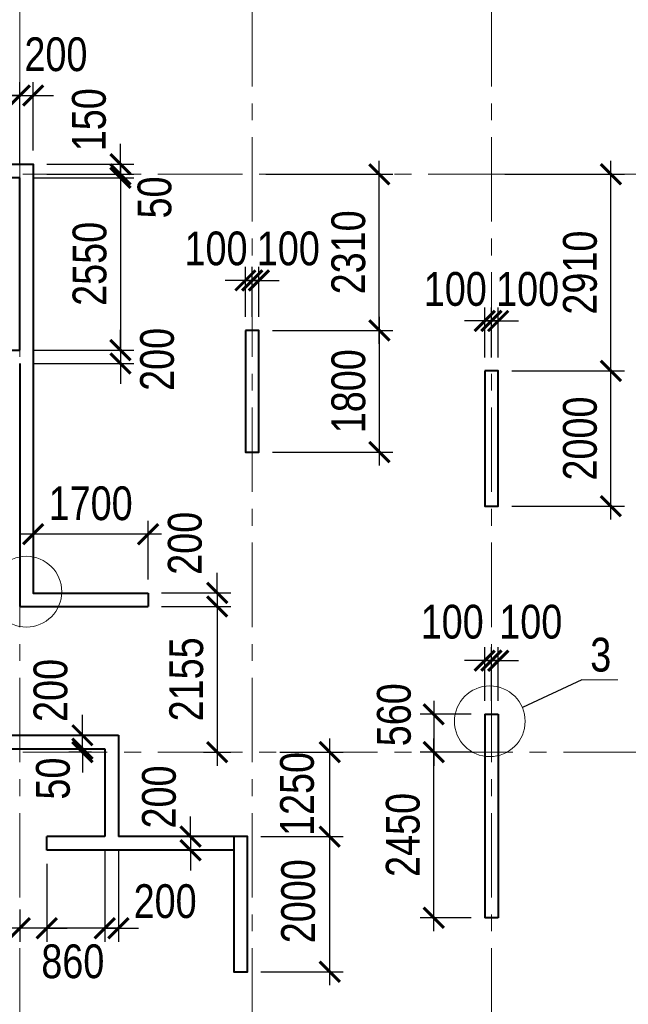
# Model space of a CAD drawing. Extents: x -8631841 to -8525813, y 4017860 to 4564755.
# Tile 102 of 112: x -8587462 to -8578457, y 4542612 to 4557180. Entities that reach past the tile are written whole.
import ezdxf

# ---------------------------------------------------------------- set-up
doc = ezdxf.new("R2010")
doc.units = 0
doc.header["$LTSCALE"] = 1000
doc.header["$MEASUREMENT"] = 0
doc.linetypes.add('CENTER', pattern=[2, 1.25, -0.25, 0.25, -0.25])
for name, color, linetype, lineweight in [('СК-040-С(тены)', 12, 'Continuous', 40), ('СК-043-С-ПИЛОНЫ', 5, 'Continuous', 40), ('СК-100-О(си)', 7, 'CENTER', 15), ('СК-110-О-РАЗМЕРЫ', 7, 'Continuous', 15), ('СК-300-Р(азмеры)', 7, 'Continuous', 20), ('СК-343-Р-КОЛОННЫ', 7, 'Continuous', 13), ('СК-400-Т(екст)', 7, 'Continuous', 20)]:
    doc.layers.add(name, color=color, linetype=linetype, lineweight=lineweight)
doc.styles.add('RUSS', font='arial.ttf', dxfattribs={"width": 0.8})
doc.dimstyles.new('100-200', dxfattribs={"dimscale": 0, "dimtxt": 500, "dimasz": 300, "dimexe": 200, "dimexo": 200, "dimgap": 200, "dimtad": 1, "dimdec": 0, "dimzin": 0, "dimdsep": 46, "dimtxsty": 'RUSS', "dimblk": 'ARCHTICK', "dimcen": 0.096, "dimdle": 200, "dimclrd": 7, "dimclre": 7, "dimclrt": 256, "dimadec": 0, "dimazin": 0, "dimtfac": 1, "dimtdec": 0, "dimtmove": 2, "dimatfit": 3, "dimldrblk": 'OBLIQUE', "dimfxl": 1, "dimtolj": 1, "dimtzin": 0, "dimarcsym": 0})

# ---------------------------------------------------------------- blocks, each defined once
blk = doc.blocks.new('A$Cc2edbf5f')
at = {"layer": 'СК-040-С(тены)'}
for p, q in [((15190, 15935), (13060, 15935)), ((15190, 13385), (15190, 15935)), ((13060, 13385), (15190, 13385)), ((15190, 13185), (15190, 9590)), ((17090, 9790), (17090, 9590)), ((15190, 9590), (17090, 9590)), ((22070, 7995), (22270, 7995)), ((22070, 7995), (22070, 4985)), ((22270, 7995), (22270, 4985)), ((13360, 7685), (16650, 7685)), ((16650, 7685), (16650, 6185)), ((13560, 7485), (16450, 7485)), ((16450, 7485), (16450, 6185)), ((15590, 5985), (15590, 6185)), ((16450, 6185), (15590, 6185)), ((18360, 6185), (16650, 6185)), ((18360, 5985), (15590, 5985)), ((22270, 4985), (22070, 4985))]:
    blk.add_line(p, q, dxfattribs=at)
blk.add_lwpolyline([(6740, 16135), (15390, 16135), (15390, 9790), (17090, 9790)], dxfattribs=at)
at = {"layer": 'СК-043-С-ПИЛОНЫ'}
for points in [[(18530, 13675), (18530, 11876), (18730, 11876), (18730, 13675), (18530, 13675)], [(22070, 13075), (22070, 11076), (22270, 11076), (22270, 13075), (22070, 13075)], [(18360, 6185), (18360, 4186), (18560, 4186), (18560, 6185), (18360, 6185)]]:
    blk.add_lwpolyline(points, dxfattribs=at)
blk = doc.blocks.new('оси')
at = {"layer": 'СК-100-О(си)'}
for p, q in [((-28729.8, 18534.9), (-28729.8, -7257.5)), ((-25290.2, 18534.9), (-25290.2, -7257.5)), ((-21750, 18534.9), (-21750, -7257.5)), ((-46685.3, 15985), (6554.2, 15985)), ((-46685.3, 7435), (6554.2, 7435))]:
    blk.add_line(p, q, dxfattribs=at)
blk = doc.blocks.new('A$C858fb3ef')
at = {"layer": 'СК-300-Р(азмеры)'}
blk.add_blockref('оси', (0, 0), dxfattribs=at)
blk = doc.blocks.new('A$C573b34c5')
blk.add_blockref('A$C858fb3ef', (0, 0))
blk = doc.blocks.new('_ArchTick')
at = {"color": 0, "linetype": 'ByBlock', "const_width": 0.15}
blk.add_lwpolyline([(-0.5, -0.5), (0.5, 0.5)], dxfattribs=at)
blk = doc.blocks.new('*D52')
at = {"layer": 'Defpoints', "color": 0, "transparency": 16777216}
for p in [(-8580382, 4551983), (-8578715, 4551983), (-8580382, 4549983)]:
    blk.add_point(p, dxfattribs=at)
at = {"layer": 'СК-343-Р-КОЛОННЫ', "color": 7, "lineweight": -2, "transparency": 16777216}
for p, q in [((-8578715, 4549783), (-8578715, 4552183)), ((-8580182, 4551983), (-8578515, 4551983)), ((-8580182, 4549983), (-8578515, 4549983))]:
    blk.add_line(p, q, dxfattribs=at)
at = {"layer": 'СК-343-Р-КОЛОННЫ', "color": 7, "lineweight": -2, "transparency": 16777216, "xscale": 300, "yscale": 300, "zscale": 300}
for p, rotation in [((-8578715, 4551983), 90), ((-8578715, 4549983), 270)]:
    blk.add_blockref('_ArchTick', p, dxfattribs=dict(at, rotation=rotation))
at = {"layer": 'СК-343-Р-КОЛОННЫ', "transparency": 16777216, "insert": (-8579170, 4550983), "char_height": 500, "attachment_point": 5, "rotation": 90, "style": 'RUSS'}
blk.add_mtext('\\A1;2000', dxfattribs=at)
blk = doc.blocks.new('_Oblique')
at = {"color": 0, "linetype": 'ByBlock', "lineweight": -2}
blk.add_line((-0.5, -0.5), (0.5, 0.5), dxfattribs=at)
blk = doc.blocks.new('*D53')
at = {"layer": 'Defpoints', "color": 0, "transparency": 16777216}
for p in [(-8580482, 4554893), (-8578715, 4554893), (-8580382, 4551983)]:
    blk.add_point(p, dxfattribs=at)
at = {"layer": 'СК-343-Р-КОЛОННЫ', "color": 7, "lineweight": -2, "transparency": 16777216}
for p, q in [((-8578715, 4551783), (-8578715, 4555093)), ((-8580282, 4554893), (-8578515, 4554893)), ((-8580182, 4551983), (-8578515, 4551983))]:
    blk.add_line(p, q, dxfattribs=at)
at = {"layer": 'СК-343-Р-КОЛОННЫ', "color": 7, "lineweight": -2, "transparency": 16777216, "xscale": 300, "yscale": 300, "zscale": 300}
for p, rotation in [((-8578715, 4554893), 90), ((-8578715, 4551983), 270)]:
    blk.add_blockref('_ArchTick', p, dxfattribs=dict(at, rotation=rotation))
at = {"layer": 'СК-343-Р-КОЛОННЫ', "transparency": 16777216, "insert": (-8579170, 4553438), "char_height": 500, "attachment_point": 5, "rotation": 90, "style": 'RUSS'}
blk.add_mtext('\\A1;2910', dxfattribs=at)
blk = doc.blocks.new('*D56')
at = {"layer": 'Defpoints', "color": 0, "transparency": 16777216}
for p in [(-8583922, 4552583), (-8583922, 4550783), (-8582141, 4550783)]:
    blk.add_point(p, dxfattribs=at)
at = {"layer": 'СК-343-Р-КОЛОННЫ', "color": 7, "lineweight": -2, "transparency": 16777216}
for p, q in [((-8582141, 4552783), (-8582141, 4550583)), ((-8583722, 4552583), (-8581941, 4552583)), ((-8583722, 4550783), (-8581941, 4550783))]:
    blk.add_line(p, q, dxfattribs=at)
at = {"layer": 'СК-343-Р-КОЛОННЫ', "color": 7, "lineweight": -2, "transparency": 16777216, "xscale": 300, "yscale": 300, "zscale": 300}
for p, rotation in [((-8582141, 4552583), 90), ((-8582141, 4550783), 270)]:
    blk.add_blockref('_ArchTick', p, dxfattribs=dict(at, rotation=rotation))
at = {"layer": 'СК-343-Р-КОЛОННЫ', "transparency": 16777216, "insert": (-8582596, 4551683), "char_height": 500, "attachment_point": 5, "rotation": 90, "style": 'RUSS'}
blk.add_mtext('\\A1;1800', dxfattribs=at)
blk = doc.blocks.new('*D57')
at = {"layer": 'Defpoints', "color": 0, "transparency": 16777216}
for p in [(-8584022, 4554893), (-8582141, 4554893), (-8583922, 4552583)]:
    blk.add_point(p, dxfattribs=at)
at = {"layer": 'СК-343-Р-КОЛОННЫ', "color": 7, "lineweight": -2, "transparency": 16777216}
for p, q in [((-8582141, 4552383), (-8582141, 4555093)), ((-8583822, 4554893), (-8581941, 4554893)), ((-8583722, 4552583), (-8581941, 4552583))]:
    blk.add_line(p, q, dxfattribs=at)
at = {"layer": 'СК-343-Р-КОЛОННЫ', "color": 7, "lineweight": -2, "transparency": 16777216, "xscale": 300, "yscale": 300, "zscale": 300}
for p, rotation in [((-8582141, 4554893), 90), ((-8582141, 4552583), 270)]:
    blk.add_blockref('_ArchTick', p, dxfattribs=dict(at, rotation=rotation))
at = {"layer": 'СК-343-Р-КОЛОННЫ', "transparency": 16777216, "insert": (-8582597, 4553738), "char_height": 500, "attachment_point": 5, "rotation": 90, "style": 'RUSS'}
blk.add_mtext('\\A1;2310', dxfattribs=at)
blk = doc.blocks.new('*D58')
at = {"layer": 'Defpoints', "color": 0, "transparency": 16777216}
for p in [(-8580582, 4546903), (-8581336, 4546343), (-8580582, 4546343)]:
    blk.add_point(p, dxfattribs=at)
at = {"layer": 'СК-343-Р-КОЛОННЫ', "color": 7, "lineweight": -2, "transparency": 16777216}
for p, q in [((-8581336, 4547103), (-8581336, 4546143)), ((-8580782, 4546903), (-8581536, 4546903)), ((-8580782, 4546343), (-8581536, 4546343))]:
    blk.add_line(p, q, dxfattribs=at)
at = {"layer": 'СК-343-Р-КОЛОННЫ', "color": 7, "lineweight": -2, "transparency": 16777216, "xscale": 300, "yscale": 300, "zscale": 300}
for p, rotation in [((-8581336, 4546903), 90), ((-8581336, 4546343), 270)]:
    blk.add_blockref('_ArchTick', p, dxfattribs=dict(at, rotation=rotation))
at = {"layer": 'СК-343-Р-КОЛОННЫ', "transparency": 16777216, "insert": (-8581923, 4546896), "char_height": 500, "attachment_point": 5, "rotation": 90, "style": 'RUSS'}
blk.add_mtext('\\A1;560', dxfattribs=at)
blk = doc.blocks.new('*D59')
at = {"layer": 'Defpoints', "color": 0, "transparency": 16777216}
for p in [(-8581336, 4546343), (-8580582, 4546343), (-8580582, 4543893)]:
    blk.add_point(p, dxfattribs=at)
at = {"layer": 'СК-343-Р-КОЛОННЫ', "color": 7, "lineweight": -2, "transparency": 16777216}
for p, q in [((-8581336, 4543693), (-8581336, 4546543)), ((-8580782, 4546343), (-8581536, 4546343)), ((-8580782, 4543893), (-8581536, 4543893))]:
    blk.add_line(p, q, dxfattribs=at)
at = {"layer": 'СК-343-Р-КОЛОННЫ', "color": 7, "lineweight": -2, "transparency": 16777216, "xscale": 300, "yscale": 300, "zscale": 300}
for p, rotation in [((-8581336, 4546343), 90), ((-8581336, 4543893), 270)]:
    blk.add_blockref('_ArchTick', p, dxfattribs=dict(at, rotation=rotation))
at = {"layer": 'СК-343-Р-КОЛОННЫ', "transparency": 16777216, "insert": (-8581791, 4545118), "char_height": 500, "attachment_point": 5, "rotation": 90, "style": 'RUSS'}
blk.add_mtext('\\A1;2450', dxfattribs=at)
blk = doc.blocks.new('*D60')
at = {"layer": 'Defpoints', "color": 0, "transparency": 16777216}
for p in [(-8580482, 4547697), (-8580582, 4546903), (-8580482, 4546903)]:
    blk.add_point(p, dxfattribs=at)
at = {"layer": 'СК-343-Р-КОЛОННЫ', "color": 7, "lineweight": -2, "transparency": 16777216}
for p, q in [((-8580582, 4547103), (-8580582, 4547897)), ((-8580482, 4547103), (-8580482, 4547897)), ((-8580582, 4547697), (-8580882, 4547697)), ((-8580582, 4547697), (-8580482, 4547697)), ((-8580482, 4547697), (-8580182, 4547697))]:
    blk.add_line(p, q, dxfattribs=at)
at = {"layer": 'СК-343-Р-КОЛОННЫ', "color": 7, "lineweight": -2, "transparency": 16777216, "xscale": 300, "yscale": 300, "zscale": 300}
blk.add_blockref('_ArchTick', (-8580582, 4547697), dxfattribs=at)
at = {"layer": 'СК-343-Р-КОЛОННЫ', "color": 7, "lineweight": -2, "transparency": 16777216, "xscale": 300, "yscale": 300, "zscale": 300, "rotation": 180}
blk.add_blockref('_ArchTick', (-8580482, 4547697), dxfattribs=at)
at = {"layer": 'СК-343-Р-КОЛОННЫ', "transparency": 16777216, "insert": (-8581063, 4548270), "char_height": 500, "attachment_point": 5, "style": 'RUSS'}
blk.add_mtext('\\A1;100', dxfattribs=at)
blk = doc.blocks.new('*D61')
at = {"layer": 'Defpoints', "color": 0, "transparency": 16777216}
for p in [(-8580482, 4547697), (-8580482, 4546903), (-8580382, 4546903)]:
    blk.add_point(p, dxfattribs=at)
at = {"layer": 'СК-343-Р-КОЛОННЫ', "color": 7, "lineweight": -2, "transparency": 16777216}
for p, q in [((-8580482, 4547103), (-8580482, 4547897)), ((-8580382, 4547103), (-8580382, 4547897)), ((-8580482, 4547697), (-8580782, 4547697)), ((-8580382, 4547697), (-8580482, 4547697)), ((-8580382, 4547697), (-8580082, 4547697))]:
    blk.add_line(p, q, dxfattribs=at)
at = {"layer": 'СК-343-Р-КОЛОННЫ', "color": 7, "lineweight": -2, "transparency": 16777216, "xscale": 300, "yscale": 300, "zscale": 300}
blk.add_blockref('_ArchTick', (-8580482, 4547697), dxfattribs=at)
at = {"layer": 'СК-343-Р-КОЛОННЫ', "color": 7, "lineweight": -2, "transparency": 16777216, "xscale": 300, "yscale": 300, "zscale": 300, "rotation": 180}
blk.add_blockref('_ArchTick', (-8580382, 4547697), dxfattribs=at)
at = {"layer": 'СК-343-Р-КОЛОННЫ', "transparency": 16777216, "insert": (-8579900, 4548270), "char_height": 500, "attachment_point": 5, "style": 'RUSS'}
blk.add_mtext('\\A1;100', dxfattribs=at)
blk = doc.blocks.new('*D110')
at = {"layer": 'Defpoints', "color": 0, "transparency": 16777216}
for p in [(-8587462, 4554843), (-8587462, 4552293), (-8585971, 4552293)]:
    blk.add_point(p, dxfattribs=at)
at = {"layer": 'СК-343-Р-КОЛОННЫ', "color": 7, "lineweight": -2, "transparency": 16777216}
for p, q in [((-8585971, 4555043), (-8585971, 4552093)), ((-8587262, 4554843), (-8585771, 4554843)), ((-8587262, 4552293), (-8585771, 4552293))]:
    blk.add_line(p, q, dxfattribs=at)
at = {"layer": 'СК-343-Р-КОЛОННЫ', "color": 7, "lineweight": -2, "transparency": 16777216, "xscale": 300, "yscale": 300, "zscale": 300}
for p, rotation in [((-8585971, 4554843), 90), ((-8585971, 4552293), 270)]:
    blk.add_blockref('_ArchTick', p, dxfattribs=dict(at, rotation=rotation))
at = {"layer": 'СК-343-Р-КОЛОННЫ', "transparency": 16777216, "insert": (-8586426, 4553568), "char_height": 500, "attachment_point": 5, "rotation": 90, "style": 'RUSS'}
blk.add_mtext('\\A1;2550', dxfattribs=at)
blk = doc.blocks.new('*D112')
at = {"layer": 'Defpoints', "color": 0, "transparency": 16777216}
for p in [(-8587462, 4556057), (-8589592, 4554843), (-8587462, 4554843)]:
    blk.add_point(p, dxfattribs=at)
at = {"layer": 'СК-343-Р-КОЛОННЫ', "color": 7, "lineweight": -2, "transparency": 16777216}
for p, q in [((-8589592, 4555043), (-8589592, 4556257)), ((-8587462, 4555043), (-8587462, 4556257)), ((-8589792, 4556057), (-8587262, 4556057))]:
    blk.add_line(p, q, dxfattribs=at)
at = {"layer": 'СК-343-Р-КОЛОННЫ', "color": 7, "lineweight": -2, "transparency": 16777216, "xscale": 300, "yscale": 300, "zscale": 300, "rotation": 180}
blk.add_blockref('_ArchTick', (-8589592, 4556057), dxfattribs=at)
at = {"layer": 'СК-343-Р-КОЛОННЫ', "color": 7, "lineweight": -2, "transparency": 16777216, "xscale": 300, "yscale": 300, "zscale": 300}
blk.add_blockref('_ArchTick', (-8587462, 4556057), dxfattribs=at)
at = {"layer": 'СК-343-Р-КОЛОННЫ', "transparency": 16777216, "insert": (-8588527, 4556513), "char_height": 500, "attachment_point": 5, "style": 'RUSS'}
blk.add_mtext('\\A1;2130', dxfattribs=at)
blk = doc.blocks.new('*D113')
at = {"layer": 'Defpoints', "color": 0, "transparency": 16777216}
for p in [(-8587262, 4556058), (-8587262, 4555043), (-8587462, 4554843)]:
    blk.add_point(p, dxfattribs=at)
at = {"layer": 'СК-343-Р-КОЛОННЫ', "color": 7, "lineweight": -2, "transparency": 16777216}
for p, q in [((-8587462, 4555043), (-8587462, 4556258)), ((-8587262, 4555243), (-8587262, 4556258)), ((-8587462, 4556058), (-8587762, 4556058)), ((-8587462, 4556058), (-8587262, 4556058)), ((-8587262, 4556058), (-8586962, 4556058))]:
    blk.add_line(p, q, dxfattribs=at)
at = {"layer": 'СК-343-Р-КОЛОННЫ', "color": 7, "lineweight": -2, "transparency": 16777216, "xscale": 300, "yscale": 300, "zscale": 300}
blk.add_blockref('_ArchTick', (-8587462, 4556058), dxfattribs=at)
at = {"layer": 'СК-343-Р-КОЛОННЫ', "color": 7, "lineweight": -2, "transparency": 16777216, "xscale": 300, "yscale": 300, "zscale": 300, "rotation": 180}
blk.add_blockref('_ArchTick', (-8587262, 4556058), dxfattribs=at)
at = {"layer": 'СК-343-Р-КОЛОННЫ', "transparency": 16777216, "insert": (-8586926, 4556666), "char_height": 500, "attachment_point": 5, "style": 'RUSS'}
blk.add_mtext('\\A1;200', dxfattribs=at)
blk = doc.blocks.new('*D115')
at = {"layer": 'Defpoints', "color": 0, "transparency": 16777216}
for p in [(-8587462, 4552293), (-8587462, 4552093), (-8585971, 4552093)]:
    blk.add_point(p, dxfattribs=at)
at = {"layer": 'СК-343-Р-КОЛОННЫ', "color": 7, "lineweight": -2, "transparency": 16777216}
for p, q in [((-8585971, 4552293), (-8585971, 4552593)), ((-8587262, 4552293), (-8585771, 4552293)), ((-8585971, 4552293), (-8585971, 4552093)), ((-8587262, 4552093), (-8585771, 4552093)), ((-8585971, 4552093), (-8585971, 4551793))]:
    blk.add_line(p, q, dxfattribs=at)
at = {"layer": 'СК-343-Р-КОЛОННЫ', "color": 7, "lineweight": -2, "transparency": 16777216, "xscale": 300, "yscale": 300, "zscale": 300}
for p, rotation in [((-8585971, 4552293), 270), ((-8585971, 4552093), 90)]:
    blk.add_blockref('_ArchTick', p, dxfattribs=dict(at, rotation=rotation))
at = {"layer": 'СК-343-Р-КОЛОННЫ', "transparency": 16777216, "insert": (-8585427, 4552154), "char_height": 500, "attachment_point": 5, "rotation": 90, "style": 'RUSS'}
blk.add_mtext('\\A1;200', dxfattribs=at)
blk = doc.blocks.new('*D123')
at = {"layer": 'Defpoints', "color": 0, "transparency": 16777216}
for p in [(-8587262, 4555043), (-8587262, 4554893), (-8585971, 4554893)]:
    blk.add_point(p, dxfattribs=at)
at = {"layer": 'СК-343-Р-КОЛОННЫ', "color": 7, "lineweight": -2, "transparency": 16777216}
for p, q in [((-8585971, 4555043), (-8585971, 4555343)), ((-8587062, 4555043), (-8585771, 4555043)), ((-8585971, 4555043), (-8585971, 4554893)), ((-8587062, 4554893), (-8585771, 4554893)), ((-8585971, 4554893), (-8585971, 4554593))]:
    blk.add_line(p, q, dxfattribs=at)
at = {"layer": 'СК-343-Р-КОЛОННЫ', "color": 7, "lineweight": -2, "transparency": 16777216, "xscale": 300, "yscale": 300, "zscale": 300}
for p, rotation in [((-8585971, 4555043), 270), ((-8585971, 4554893), 90)]:
    blk.add_blockref('_ArchTick', p, dxfattribs=dict(at, rotation=rotation))
at = {"layer": 'СК-343-Р-КОЛОННЫ', "transparency": 16777216, "insert": (-8586435, 4555700), "char_height": 500, "attachment_point": 5, "rotation": 90, "style": 'RUSS'}
blk.add_mtext('\\A1;150', dxfattribs=at)
blk = doc.blocks.new('*D124')
at = {"layer": 'Defpoints', "color": 0, "transparency": 16777216}
for p in [(-8587262, 4554893), (-8587262, 4554843), (-8585971, 4554843)]:
    blk.add_point(p, dxfattribs=at)
at = {"layer": 'СК-343-Р-КОЛОННЫ', "color": 7, "lineweight": -2, "transparency": 16777216}
for p, q in [((-8585971, 4554893), (-8585971, 4555193)), ((-8587062, 4554893), (-8585771, 4554893)), ((-8587062, 4554843), (-8585771, 4554843)), ((-8585971, 4554893), (-8585971, 4554843)), ((-8585971, 4554843), (-8585971, 4554543))]:
    blk.add_line(p, q, dxfattribs=at)
at = {"layer": 'СК-343-Р-КОЛОННЫ', "color": 7, "lineweight": -2, "transparency": 16777216, "xscale": 300, "yscale": 300, "zscale": 300}
for p, rotation in [((-8585971, 4554893), 270), ((-8585971, 4554843), 90)]:
    blk.add_blockref('_ArchTick', p, dxfattribs=dict(at, rotation=rotation))
at = {"layer": 'СК-343-Р-КОЛОННЫ', "transparency": 16777216, "insert": (-8585465, 4554550), "char_height": 500, "attachment_point": 5, "rotation": 90, "style": 'RUSS'}
blk.add_mtext('\\A1;50', dxfattribs=at)
blk = doc.blocks.new('*D153')
at = {"layer": 'Defpoints', "color": 0, "transparency": 16777216}
for p in [(-8584092, 4545093), (-8582875, 4545093), (-8584092, 4543093)]:
    blk.add_point(p, dxfattribs=at)
at = {"layer": 'СК-343-Р-КОЛОННЫ', "color": 7, "lineweight": -2, "transparency": 16777216}
for p, q in [((-8582875, 4542893), (-8582875, 4545293)), ((-8583892, 4545093), (-8582675, 4545093)), ((-8583892, 4543093), (-8582675, 4543093))]:
    blk.add_line(p, q, dxfattribs=at)
at = {"layer": 'СК-343-Р-КОЛОННЫ', "color": 7, "lineweight": -2, "transparency": 16777216, "xscale": 300, "yscale": 300, "zscale": 300}
for p, rotation in [((-8582875, 4545093), 90), ((-8582875, 4543093), 270)]:
    blk.add_blockref('_ArchTick', p, dxfattribs=dict(at, rotation=rotation))
at = {"layer": 'СК-343-Р-КОЛОННЫ', "transparency": 16777216, "insert": (-8583340, 4544137), "char_height": 500, "attachment_point": 5, "rotation": 90, "style": 'RUSS'}
blk.add_mtext('\\A1;2000', dxfattribs=at)
blk = doc.blocks.new('*D154')
at = {"layer": 'Defpoints', "color": 0, "transparency": 16777216}
for p in [(-8583814, 4546343), (-8582875, 4546343), (-8584092, 4545093)]:
    blk.add_point(p, dxfattribs=at)
at = {"layer": 'СК-343-Р-КОЛОННЫ', "color": 7, "lineweight": -2, "transparency": 16777216}
for p, q in [((-8582875, 4544893), (-8582875, 4546543)), ((-8583614, 4546343), (-8582675, 4546343)), ((-8583892, 4545093), (-8582675, 4545093))]:
    blk.add_line(p, q, dxfattribs=at)
at = {"layer": 'СК-343-Р-КОЛОННЫ', "color": 7, "lineweight": -2, "transparency": 16777216, "xscale": 300, "yscale": 300, "zscale": 300}
for p, rotation in [((-8582875, 4546343), 90), ((-8582875, 4545093), 270)]:
    blk.add_blockref('_ArchTick', p, dxfattribs=dict(at, rotation=rotation))
at = {"layer": 'СК-343-Р-КОЛОННЫ', "transparency": 16777216, "insert": (-8583356, 4545724), "char_height": 500, "attachment_point": 5, "rotation": 90, "style": 'RUSS'}
blk.add_mtext('\\A1;1250', dxfattribs=at)
blk = doc.blocks.new('*D192')
at = {"layer": 'Defpoints', "color": 0, "transparency": 16777216}
for p in [(-8584022, 4553323), (-8584122, 4552583), (-8584022, 4552583)]:
    blk.add_point(p, dxfattribs=at)
at = {"layer": 'СК-343-Р-КОЛОННЫ', "color": 7, "lineweight": -2, "transparency": 16777216}
for p, q in [((-8584122, 4552783), (-8584122, 4553523)), ((-8584022, 4552783), (-8584022, 4553523)), ((-8584122, 4553323), (-8584422, 4553323)), ((-8584122, 4553323), (-8584022, 4553323)), ((-8584022, 4553323), (-8583722, 4553323))]:
    blk.add_line(p, q, dxfattribs=at)
at = {"layer": 'СК-343-Р-КОЛОННЫ', "color": 7, "lineweight": -2, "transparency": 16777216, "xscale": 300, "yscale": 300, "zscale": 300}
blk.add_blockref('_ArchTick', (-8584122, 4553323), dxfattribs=at)
at = {"layer": 'СК-343-Р-КОЛОННЫ', "color": 7, "lineweight": -2, "transparency": 16777216, "xscale": 300, "yscale": 300, "zscale": 300, "rotation": 180}
blk.add_blockref('_ArchTick', (-8584022, 4553323), dxfattribs=at)
at = {"layer": 'СК-343-Р-КОЛОННЫ', "transparency": 16777216, "insert": (-8584557, 4553793), "char_height": 500, "attachment_point": 5, "style": 'RUSS'}
blk.add_mtext('\\A1;100', dxfattribs=at)
blk = doc.blocks.new('*D193')
at = {"layer": 'Defpoints', "color": 0, "transparency": 16777216}
for p in [(-8584022, 4553323), (-8584022, 4552583), (-8583922, 4552583)]:
    blk.add_point(p, dxfattribs=at)
at = {"layer": 'СК-343-Р-КОЛОННЫ', "color": 7, "lineweight": -2, "transparency": 16777216}
for p, q in [((-8584022, 4552783), (-8584022, 4553523)), ((-8583922, 4552783), (-8583922, 4553523)), ((-8584022, 4553323), (-8584322, 4553323)), ((-8583922, 4553323), (-8584022, 4553323)), ((-8583922, 4553323), (-8583622, 4553323))]:
    blk.add_line(p, q, dxfattribs=at)
at = {"layer": 'СК-343-Р-КОЛОННЫ', "color": 7, "lineweight": -2, "transparency": 16777216, "xscale": 300, "yscale": 300, "zscale": 300}
blk.add_blockref('_ArchTick', (-8584022, 4553323), dxfattribs=at)
at = {"layer": 'СК-343-Р-КОЛОННЫ', "color": 7, "lineweight": -2, "transparency": 16777216, "xscale": 300, "yscale": 300, "zscale": 300, "rotation": 180}
blk.add_blockref('_ArchTick', (-8583922, 4553323), dxfattribs=at)
at = {"layer": 'СК-343-Р-КОЛОННЫ', "transparency": 16777216, "insert": (-8583487, 4553793), "char_height": 500, "attachment_point": 5, "style": 'RUSS'}
blk.add_mtext('\\A1;100', dxfattribs=at)
blk = doc.blocks.new('*D194')
at = {"layer": 'Defpoints', "color": 0, "transparency": 16777216}
for p in [(-8580482, 4552723), (-8580582, 4551983), (-8580482, 4551983)]:
    blk.add_point(p, dxfattribs=at)
at = {"layer": 'СК-343-Р-КОЛОННЫ', "color": 7, "lineweight": -2, "transparency": 16777216}
for p, q in [((-8580582, 4552183), (-8580582, 4552923)), ((-8580482, 4552183), (-8580482, 4552923)), ((-8580582, 4552723), (-8580882, 4552723)), ((-8580582, 4552723), (-8580482, 4552723)), ((-8580482, 4552723), (-8580182, 4552723))]:
    blk.add_line(p, q, dxfattribs=at)
at = {"layer": 'СК-343-Р-КОЛОННЫ', "color": 7, "lineweight": -2, "transparency": 16777216, "xscale": 300, "yscale": 300, "zscale": 300}
blk.add_blockref('_ArchTick', (-8580582, 4552723), dxfattribs=at)
at = {"layer": 'СК-343-Р-КОЛОННЫ', "color": 7, "lineweight": -2, "transparency": 16777216, "xscale": 300, "yscale": 300, "zscale": 300, "rotation": 180}
blk.add_blockref('_ArchTick', (-8580482, 4552723), dxfattribs=at)
at = {"layer": 'СК-343-Р-КОЛОННЫ', "transparency": 16777216, "insert": (-8581017, 4553193), "char_height": 500, "attachment_point": 5, "style": 'RUSS'}
blk.add_mtext('\\A1;100', dxfattribs=at)
blk = doc.blocks.new('*D195')
at = {"layer": 'Defpoints', "color": 0, "transparency": 16777216}
for p in [(-8580482, 4552723), (-8580482, 4551983), (-8580382, 4551983)]:
    blk.add_point(p, dxfattribs=at)
at = {"layer": 'СК-343-Р-КОЛОННЫ', "color": 7, "lineweight": -2, "transparency": 16777216}
for p, q in [((-8580482, 4552183), (-8580482, 4552923)), ((-8580382, 4552183), (-8580382, 4552923)), ((-8580482, 4552723), (-8580782, 4552723)), ((-8580382, 4552723), (-8580482, 4552723)), ((-8580382, 4552723), (-8580082, 4552723))]:
    blk.add_line(p, q, dxfattribs=at)
at = {"layer": 'СК-343-Р-КОЛОННЫ', "color": 7, "lineweight": -2, "transparency": 16777216, "xscale": 300, "yscale": 300, "zscale": 300}
blk.add_blockref('_ArchTick', (-8580482, 4552723), dxfattribs=at)
at = {"layer": 'СК-343-Р-КОЛОННЫ', "color": 7, "lineweight": -2, "transparency": 16777216, "xscale": 300, "yscale": 300, "zscale": 300, "rotation": 180}
blk.add_blockref('_ArchTick', (-8580382, 4552723), dxfattribs=at)
at = {"layer": 'СК-343-Р-КОЛОННЫ', "transparency": 16777216, "insert": (-8579947, 4553193), "char_height": 500, "attachment_point": 5, "style": 'RUSS'}
blk.add_mtext('\\A1;100', dxfattribs=at)
blk = doc.blocks.new('*D197')
at = {"layer": 'Defpoints', "color": 0, "transparency": 16777216}
for p in [(-8584292, 4545093), (-8584933, 4544893), (-8584292, 4544893)]:
    blk.add_point(p, dxfattribs=at)
at = {"layer": 'СК-343-Р-КОЛОННЫ', "color": 7, "lineweight": -2, "transparency": 16777216}
for p, q in [((-8584933, 4545093), (-8584933, 4545393)), ((-8584492, 4545093), (-8585133, 4545093)), ((-8584933, 4545093), (-8584933, 4544893)), ((-8584492, 4544893), (-8585133, 4544893)), ((-8584933, 4544893), (-8584933, 4544593))]:
    blk.add_line(p, q, dxfattribs=at)
at = {"layer": 'СК-343-Р-КОЛОННЫ', "color": 7, "lineweight": -2, "transparency": 16777216, "xscale": 300, "yscale": 300, "zscale": 300}
for p, rotation in [((-8584933, 4545093), 270), ((-8584933, 4544893), 90)]:
    blk.add_blockref('_ArchTick', p, dxfattribs=dict(at, rotation=rotation))
at = {"layer": 'СК-343-Р-КОЛОННЫ', "transparency": 16777216, "insert": (-8585399, 4545680), "char_height": 500, "attachment_point": 5, "rotation": 90, "style": 'RUSS'}
blk.add_mtext('\\A1;200', dxfattribs=at)
blk = doc.blocks.new('*D198')
at = {"layer": 'Defpoints', "color": 0, "transparency": 16777216}
for p in [(-8585562, 4548698), (-8585562, 4548498), (-8584540, 4548498)]:
    blk.add_point(p, dxfattribs=at)
at = {"layer": 'СК-343-Р-КОЛОННЫ', "color": 7, "lineweight": -2, "transparency": 16777216}
for p, q in [((-8584540, 4548698), (-8584540, 4548998)), ((-8585362, 4548698), (-8584340, 4548698)), ((-8584540, 4548698), (-8584540, 4548498)), ((-8585362, 4548498), (-8584340, 4548498)), ((-8584540, 4548498), (-8584540, 4548198))]:
    blk.add_line(p, q, dxfattribs=at)
at = {"layer": 'СК-343-Р-КОЛОННЫ', "color": 7, "lineweight": -2, "transparency": 16777216, "xscale": 300, "yscale": 300, "zscale": 300}
for p, rotation in [((-8584540, 4548698), 270), ((-8584540, 4548498), 90)]:
    blk.add_blockref('_ArchTick', p, dxfattribs=dict(at, rotation=rotation))
at = {"layer": 'СК-343-Р-КОЛОННЫ', "transparency": 16777216, "insert": (-8585016, 4549433), "char_height": 500, "attachment_point": 5, "rotation": 90, "style": 'RUSS'}
blk.add_mtext('\\A1;200', dxfattribs=at)
blk = doc.blocks.new('*D199')
at = {"layer": 'Defpoints', "color": 0, "transparency": 16777216}
for p in [(-8585562, 4548498), (-8584941, 4546343), (-8584540, 4546343)]:
    blk.add_point(p, dxfattribs=at)
at = {"layer": 'СК-343-Р-КОЛОННЫ', "color": 7, "lineweight": -2, "transparency": 16777216}
for p, q in [((-8584540, 4548698), (-8584540, 4546143)), ((-8585362, 4548498), (-8584340, 4548498)), ((-8584741, 4546343), (-8584340, 4546343))]:
    blk.add_line(p, q, dxfattribs=at)
at = {"layer": 'СК-343-Р-КОЛОННЫ', "color": 7, "lineweight": -2, "transparency": 16777216, "xscale": 300, "yscale": 300, "zscale": 300}
for p, rotation in [((-8584540, 4548498), 90), ((-8584540, 4546343), 270)]:
    blk.add_blockref('_ArchTick', p, dxfattribs=dict(at, rotation=rotation))
at = {"layer": 'СК-343-Р-КОЛОННЫ', "transparency": 16777216, "insert": (-8584995, 4547420), "char_height": 500, "attachment_point": 5, "rotation": 90, "style": 'RUSS'}
blk.add_mtext('\\A1;2155', dxfattribs=at)
blk = doc.blocks.new('*D1041')
at = {"layer": 'Defpoints', "color": 0, "transparency": 16777216}
for p in [(-8587062, 4544893), (-8587462, 4544217), (-8587462, 4543737)]:
    blk.add_point(p, dxfattribs=at)
at = {"layer": 'СК-343-Р-КОЛОННЫ', "color": 7, "lineweight": -2, "transparency": 16777216}
for p, q in [((-8587062, 4544693), (-8587062, 4543537)), ((-8587462, 4544017), (-8587462, 4543537)), ((-8587462, 4543737), (-8587762, 4543737)), ((-8587062, 4543737), (-8587462, 4543737)), ((-8587062, 4543737), (-8586762, 4543737))]:
    blk.add_line(p, q, dxfattribs=at)
at = {"layer": 'СК-343-Р-КОЛОННЫ', "color": 7, "lineweight": -2, "transparency": 16777216, "xscale": 300, "yscale": 300, "zscale": 300}
blk.add_blockref('_ArchTick', (-8587462, 4543737), dxfattribs=at)
at = {"layer": 'СК-343-Р-КОЛОННЫ', "color": 7, "lineweight": -2, "transparency": 16777216, "xscale": 300, "yscale": 300, "zscale": 300, "rotation": 180}
blk.add_blockref('_ArchTick', (-8587062, 4543737), dxfattribs=at)
at = {"layer": 'СК-343-Р-КОЛОННЫ', "transparency": 16777216, "insert": (-8588041, 4544060), "char_height": 500, "attachment_point": 5, "style": 'RUSS'}
blk.add_mtext('\\A1;400', dxfattribs=at)
blk = doc.blocks.new('*D1042')
at = {"layer": 'Defpoints', "color": 0, "transparency": 16777216}
for p in [(-8587262, 4549567), (-8587262, 4548698), (-8585562, 4548698)]:
    blk.add_point(p, dxfattribs=at)
at = {"layer": 'СК-343-Р-КОЛОННЫ', "color": 7, "lineweight": -2, "transparency": 16777216}
for p, q in [((-8587262, 4548898), (-8587262, 4549767)), ((-8585562, 4548898), (-8585562, 4549767)), ((-8585362, 4549567), (-8587462, 4549567))]:
    blk.add_line(p, q, dxfattribs=at)
at = {"layer": 'СК-343-Р-КОЛОННЫ', "color": 7, "lineweight": -2, "transparency": 16777216, "xscale": 300, "yscale": 300, "zscale": 300, "rotation": 180}
blk.add_blockref('_ArchTick', (-8587262, 4549567), dxfattribs=at)
at = {"layer": 'СК-343-Р-КОЛОННЫ', "color": 7, "lineweight": -2, "transparency": 16777216, "xscale": 300, "yscale": 300, "zscale": 300}
blk.add_blockref('_ArchTick', (-8585562, 4549567), dxfattribs=at)
at = {"layer": 'СК-343-Р-КОЛОННЫ', "transparency": 16777216, "insert": (-8586412, 4550022), "char_height": 500, "attachment_point": 5, "style": 'RUSS'}
blk.add_mtext('\\A1;1700', dxfattribs=at)
blk = doc.blocks.new('*D1082')
at = {"layer": 'Defpoints', "color": 0, "transparency": 16777216}
for p in [(-8586534, 4546593), (-8586002, 4546593), (-8586202, 4546393)]:
    blk.add_point(p, dxfattribs=at)
at = {"layer": 'СК-343-Р-КОЛОННЫ', "color": 7, "lineweight": -2, "transparency": 16777216}
for p, q in [((-8586534, 4546593), (-8586534, 4546893)), ((-8586202, 4546593), (-8586734, 4546593)), ((-8586534, 4546393), (-8586534, 4546593)), ((-8586402, 4546393), (-8586734, 4546393)), ((-8586534, 4546393), (-8586534, 4546093))]:
    blk.add_line(p, q, dxfattribs=at)
at = {"layer": 'СК-343-Р-КОЛОННЫ', "color": 7, "lineweight": -2, "transparency": 16777216, "xscale": 300, "yscale": 300, "zscale": 300}
for p, rotation in [((-8586534, 4546593), 270), ((-8586534, 4546393), 90)]:
    blk.add_blockref('_ArchTick', p, dxfattribs=dict(at, rotation=rotation))
at = {"layer": 'СК-343-Р-КОЛОННЫ', "transparency": 16777216, "insert": (-8587004, 4547256), "char_height": 500, "attachment_point": 5, "rotation": 90, "style": 'RUSS'}
blk.add_mtext('\\A1;200', dxfattribs=at)
blk = doc.blocks.new('*D1083')
at = {"layer": 'Defpoints', "color": 0, "transparency": 16777216}
for p in [(-8586534, 4546343), (-8586202, 4546393), (-8586202, 4546343)]:
    blk.add_point(p, dxfattribs=at)
at = {"layer": 'СК-343-Р-КОЛОННЫ', "color": 7, "lineweight": -2, "transparency": 16777216}
for p, q in [((-8586534, 4546393), (-8586534, 4546693)), ((-8586402, 4546393), (-8586734, 4546393)), ((-8586402, 4546343), (-8586734, 4546343)), ((-8586534, 4546393), (-8586534, 4546343)), ((-8586534, 4546343), (-8586534, 4546043))]:
    blk.add_line(p, q, dxfattribs=at)
at = {"layer": 'СК-343-Р-КОЛОННЫ', "color": 7, "lineweight": -2, "transparency": 16777216, "xscale": 300, "yscale": 300, "zscale": 300}
for p, rotation in [((-8586534, 4546393), 270), ((-8586534, 4546343), 90)]:
    blk.add_blockref('_ArchTick', p, dxfattribs=dict(at, rotation=rotation))
at = {"layer": 'СК-343-Р-КОЛОННЫ', "transparency": 16777216, "insert": (-8586968, 4545952), "char_height": 500, "attachment_point": 5, "rotation": 90, "style": 'RUSS'}
blk.add_mtext('\\A1;50', dxfattribs=at)
blk = doc.blocks.new('*D1218')
at = {"color": 7, "lineweight": -2, "transparency": 16777216}
for p, q in [((-8586202, 4544893), (-8586202, 4543537)), ((-8587062, 4544693), (-8587062, 4543537)), ((-8586002, 4543737), (-8587262, 4543737))]:
    blk.add_line(p, q, dxfattribs=at)
at = {"layer": 'Defpoints', "color": 0, "transparency": 16777216}
for p in [(-8586202, 4545093), (-8587062, 4544893), (-8587062, 4543737)]:
    blk.add_point(p, dxfattribs=at)
at = {"color": 7, "lineweight": -2, "transparency": 16777216, "xscale": 300, "yscale": 300, "zscale": 300, "rotation": 180}
blk.add_blockref('_ArchTick', (-8587062, 4543737), dxfattribs=at)
at = {"color": 7, "lineweight": -2, "transparency": 16777216, "xscale": 300, "yscale": 300, "zscale": 300}
blk.add_blockref('_ArchTick', (-8586202, 4543737), dxfattribs=at)
at = {"transparency": 16777216, "insert": (-8586676, 4543245), "char_height": 500, "attachment_point": 5, "style": 'RUSS'}
blk.add_mtext('\\A1;860', dxfattribs=at)
blk = doc.blocks.new('*D1219')
at = {"color": 7, "lineweight": -2, "transparency": 16777216}
for p, q in [((-8586202, 4544893), (-8586202, 4543537)), ((-8586002, 4544893), (-8586002, 4543537)), ((-8586202, 4543737), (-8586502, 4543737)), ((-8586202, 4543737), (-8586002, 4543737)), ((-8586002, 4543737), (-8585702, 4543737))]:
    blk.add_line(p, q, dxfattribs=at)
at = {"layer": 'Defpoints', "color": 0, "transparency": 16777216}
for p in [(-8586202, 4545093), (-8586002, 4545093), (-8586002, 4543737)]:
    blk.add_point(p, dxfattribs=at)
at = {"color": 7, "lineweight": -2, "transparency": 16777216, "xscale": 300, "yscale": 300, "zscale": 300}
blk.add_blockref('_ArchTick', (-8586202, 4543737), dxfattribs=at)
at = {"color": 7, "lineweight": -2, "transparency": 16777216, "xscale": 300, "yscale": 300, "zscale": 300, "rotation": 180}
blk.add_blockref('_ArchTick', (-8586002, 4543737), dxfattribs=at)
at = {"transparency": 16777216, "insert": (-8585310, 4544135), "char_height": 500, "attachment_point": 5, "style": 'RUSS'}
blk.add_mtext('\\A1;200', dxfattribs=at)

msp = doc.modelspace()

# ---------------------------------------------------------------- linework, layer by layer
msp.add_line((-8579146.6, 4547414.4), (-8580024.4, 4547003.5))
at = {"layer": 'СК-110-О-РАЗМЕРЫ'}
msp.add_line((-8578613.5, 4547414.4), (-8579146.6, 4547414.4), dxfattribs=at)
for centre in [(-8587362.8, 4548717.2), (-8580506.4, 4546799.6)]:
    msp.add_circle(centre, 523.3, dxfattribs=at)

# ---------------------------------------------------------------- block references
at = {"layer": 'СК-043-С-ПИЛОНЫ'}
msp.add_blockref('A$Cc2edbf5f', (-8602652.1, 4538907.6), dxfattribs=at)
at = {"layer": 'СК-300-Р(азмеры)'}
msp.add_blockref('A$C573b34c5', (-8558731.8, 4538907.7), dxfattribs=at)

# ---------------------------------------------------------------- texts
at = {"layer": 'СК-400-Т(екст)', "style": 'RUSS', "width": 0.8}
msp.add_text('3', height=500, dxfattribs=at).set_placement((-8579020.4, 4547535.1))

# ---------------------------------------------------------------- dimensions: what is measured, and where the dimension line sits
for base, p2, picture, middle in [((-8587062, 4543736.6), (-8587062, 4544892.9), '*D1218', (-8586675.8, 4543245)), ((-8586002.1, 4543736.6), (-8586002.1, 4545092.9), '*D1219', (-8585310.4, 4544134.6))]:
    dim = msp.add_linear_dim(base=base, p1=(-8586202.1, 4545092.9), p2=p2, dimstyle='100-200', override={"dimscale": 1})
    dim.commit()
    dim.dimension.update_dxf_attribs({"geometry": picture, "text_midpoint": middle, "dimtype": 160})
at = {"layer": 'СК-343-Р-КОЛОННЫ'}
for base, p1, p2, picture, middle in [((-8587261.8, 4556057.5), (-8587461.8, 4554842.6), (-8587261.8, 4555042.6), '*D113', (-8586925.7, 4556665.8)), ((-8584022.1, 4553323.3), (-8584122.2, 4552583), (-8584022.1, 4552583), '*D192', (-8584557.3, 4553793.1)), ((-8580481.9, 4552723.2), (-8580582, 4551982.9), (-8580481.9, 4551982.9), '*D194', (-8581017.2, 4553193)), ((-8580481.8, 4547696.5), (-8580582, 4546902.9), (-8580481.8, 4546902.9), '*D60', (-8581063.5, 4548269.6)), ((-8587461.7, 4543736.6), (-8587062, 4544892.9), (-8587461.7, 4544216.6), '*D1041', (-8588041.2, 4544060.5))]:
    dim = msp.add_linear_dim(base=base, p1=p1, p2=p2, dimstyle='100-200', override={"dimscale": 1}, dxfattribs=at)
    dim.commit()
    dim.dimension.update_dxf_attribs({"geometry": picture, "text_midpoint": middle, "dimtype": 160})
for base, p1, p2, picture, middle in [((-8587461.8, 4556057.2), (-8589591.7, 4554842.6), (-8587461.8, 4554842.6), '*D112', (-8588526.7, 4556512.6)), ((-8587261.8, 4549566.7), (-8585562.1, 4548698), (-8587261.8, 4548698), '*D1042', (-8586411.9, 4550022))]:
    dim = msp.add_linear_dim(base=base, p1=p1, p2=p2, dimstyle='100-200', override={"dimscale": 1}, dxfattribs=at)
    dim.commit()
    dim.dimension.update_dxf_attribs({"geometry": picture, "text_midpoint": middle})
for base, p1, p2, angle, picture, middle in [((-8585970.6, 4554892.7), (-8587261.8, 4555042.6), (-8587261.8, 4554892.7), 90, '*D123', (-8586435.1, 4555699.7)), ((-8585970.6, 4554842.6), (-8587261.8, 4554892.7), (-8587261.8, 4554842.6), 90, '*D124', (-8585465, 4554550.1)), ((-8584022.1, 4553323.3), (-8583922, 4552583), (-8584022.1, 4552583), 180, '*D193', (-8583486.8, 4553793.1)), ((-8580481.9, 4552723.2), (-8580381.8, 4551982.9), (-8580481.9, 4551982.9), 180, '*D195', (-8579946.6, 4553193)), ((-8585970.9, 4552092.6), (-8587461.8, 4552292.6), (-8587461.8, 4552092.6), 90, '*D115', (-8585427.4, 4552153.7)), ((-8584540.2, 4548498), (-8585562.1, 4548698), (-8585562.1, 4548498), 90, '*D198', (-8585016.1, 4549433.3)), ((-8580481.8, 4547696.5), (-8580381.6, 4546902.9), (-8580481.8, 4546902.9), 180, '*D61', (-8579900.2, 4548269.6)), ((-8586534, 4546592.9), (-8586202.1, 4546392.9), (-8586002.1, 4546592.9), 90, '*D1082', (-8587004.4, 4547255.6)), ((-8581336.2, 4546342.7), (-8580582, 4546902.9), (-8580582, 4546342.7), 90, '*D58', (-8581922.7, 4546896.3)), ((-8586534, 4546342.7), (-8586202.1, 4546392.9), (-8586202.1, 4546342.7), 90, '*D1083', (-8586968.1, 4545952)), ((-8582875.3, 4546342.7), (-8584092, 4545092.9), (-8583813.9, 4546342.7), 90, '*D154', (-8583355.8, 4545723.5)), ((-8584932.5, 4544892.9), (-8584292, 4545092.9), (-8584292, 4544892.9), 90, '*D197', (-8585399, 4545680.1)), ((-8582875.3, 4545092.9), (-8584092, 4543093.2), (-8584092, 4545092.9), 90, '*D153', (-8583339.7, 4544137))]:
    dim = msp.add_linear_dim(base=base, p1=p1, p2=p2, angle=angle, dimstyle='100-200', override={"dimscale": 1}, dxfattribs=at)
    dim.commit()
    dim.dimension.update_dxf_attribs({"geometry": picture, "text_midpoint": middle, "dimtype": 160})
for base, p1, p2, picture, middle in [((-8582141.4, 4554892.7), (-8583922.2, 4552583), (-8584022.1, 4554892.7), '*D57', (-8582596.9, 4553737.9)), ((-8578714.6, 4554892.7), (-8580382, 4551982.9), (-8580481.8, 4554892.7), '*D53', (-8579169.9, 4553437.8)), ((-8585970.9, 4552292.6), (-8587461.8, 4554842.6), (-8587461.8, 4552292.6), '*D110', (-8586426.2, 4553567.6)), ((-8582141.1, 4550783.3), (-8583922.2, 4552583), (-8583922.2, 4550783.3), '*D56', (-8582596.4, 4551683.1)), ((-8578714.6, 4551982.9), (-8580382, 4549983.2), (-8580382, 4551982.9), '*D52', (-8579169.9, 4550983)), ((-8584540.2, 4546342.7), (-8585562.1, 4548498), (-8584941.5, 4546342.7), '*D199', (-8584995.5, 4547420.3)), ((-8581336.2, 4546342.7), (-8580582, 4543893), (-8580582, 4546342.7), '*D59', (-8581791.5, 4545117.8))]:
    dim = msp.add_linear_dim(base=base, p1=p1, p2=p2, angle=90, dimstyle='100-200', override={"dimscale": 1}, dxfattribs=at)
    dim.commit()
    dim.dimension.update_dxf_attribs({"geometry": picture, "text_midpoint": middle})

doc.saveas('drawing.dxf')
